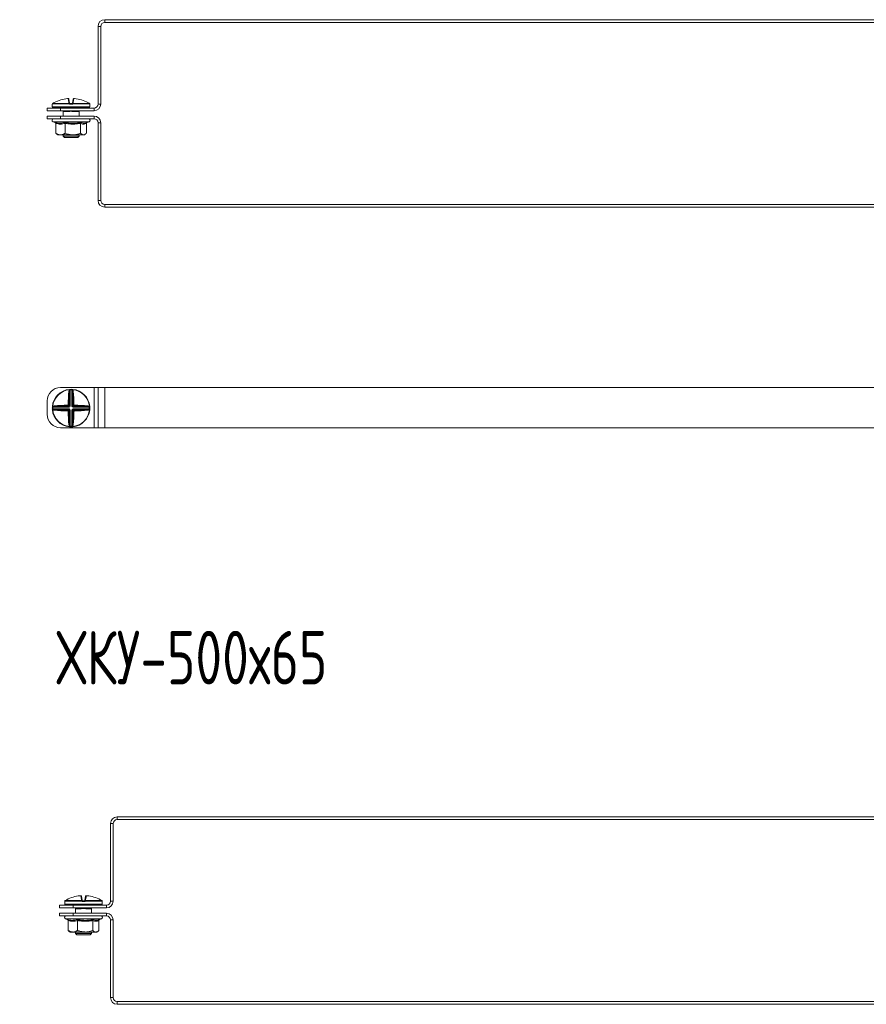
# Model space of a CAD drawing. Header units: millimetres. Extents: x -29 to 997, y -1224 to 295.
# Tile 5 of 10: x 365 to 681, y -843 to -475. Entities that reach past the tile are written whole.
import ezdxf

# ---------------------------------------------------------------- set-up
doc = ezdxf.new("R2010")
doc.units = ezdxf.units.MM
doc.styles.add('SLDTEXTSTYLE0', font='TXT', dxfattribs={"width": 0.7, "bigfont": 'bigfont'})

msp = doc.modelspace()

# ---------------------------------------------------------------- linework, layer by layer
at = {"color": 7, "linetype": 'Continuous', "lineweight": 15}
for p, q in [((394.99, -477.58), (393.99, -477.58)), ((393.99, -506.58), (393.99, -477.58)), ((394.99, -506.58), (394.99, -477.58)), ((396.49, -475.08), (396.49, -476.08)), ((396.49, -475.08), (798.49, -475.08)), ((396.49, -476.08), (798.49, -476.08)), ((376.92, -506.67), (376.92, -507.67)), ((376.95, -506.53), (376.95, -506.53)), ((383.29, -506.56), (376.95, -506.56)), ((377.07, -506.34), (383.3, -506.34)), ((377.07, -506.34), (377.07, -506.34)), ((383.12, -506.04), (382.85, -504.53)), ((383.12, -504.73), (383.38, -506.21)), ((384.22, -506.67), (383.62, -506.67)), ((383.63, -506.42), (384.21, -506.42)), ((384.45, -506.21), (384.71, -504.73)), ((384.53, -506.34), (390.77, -506.34)), ((390.89, -506.56), (384.54, -506.56)), ((384.98, -504.53), (384.71, -506.04)), ((390.77, -506.34), (390.76, -506.34)), ((390.89, -506.53), (390.89, -506.56)), ((390.92, -507.67), (390.92, -506.67)), ((393.99, -506.58), (394.99, -506.58)), ((374.99, -509.08), (374.99, -508.08)), ((374.99, -508.08), (379.99, -508.08)), ((379.99, -509.08), (374.99, -509.08)), ((374.99, -512.08), (374.99, -511.08)), ((374.99, -511.08), (379.99, -511.08)), ((390.67, -507.92), (377.17, -507.92)), ((379.99, -508.08), (379.99, -509.08)), ((379.99, -508.08), (392.49, -508.08)), ((379.99, -509.08), (392.49, -509.08)), ((379.99, -511.08), (379.99, -512.08)), ((392.49, -511.08), (379.99, -511.08)), ((380.92, -509.27), (380.92, -511.08)), ((380.96, -508.08), (380.96, -507.92)), ((382.88, -509.37), (381.1, -509.37)), ((382.11, -509.12), (381.22, -509.12)), ((386.73, -509.37), (384.95, -509.37)), ((386.62, -509.12), (385.73, -509.12)), ((386.87, -508.08), (386.87, -507.92)), ((386.92, -511.08), (386.92, -509.27)), ((386.97, -509.12), (386.97, -509.12)), ((392.49, -509.08), (392.49, -508.08)), ((392.49, -512.08), (392.49, -511.08)), ((379.99, -512.08), (374.99, -512.08)), ((377.19, -513.18), (378, -513.48)), ((378.19, -513.8), (378.19, -517.48)), ((392.49, -512.08), (379.99, -512.08)), ((381.66, -513.8), (381.66, -517.48)), ((387.39, -513.8), (387.39, -517.48)), ((389.62, -513.56), (390.64, -513.18)), ((389.65, -513.8), (389.65, -517.48)), ((394.99, -513.58), (393.99, -513.58)), ((393.99, -542.58), (393.99, -513.58)), ((394.99, -542.58), (394.99, -513.58)), ((378.49, -517.75), (378.92, -518.08)), ((378.92, -518.08), (379.93, -518.08)), ((379.93, -518.08), (384.53, -518.08)), ((380.92, -518.08), (380.92, -518.62)), ((384.53, -518.08), (388.52, -518.08)), ((386.92, -518.62), (386.92, -518.08)), ((388.52, -518.08), (388.92, -518.08)), ((388.92, -518.08), (389.35, -517.75)), ((380.92, -518.62), (381.42, -519.12)), ((380.92, -518.62), (386.92, -518.62)), ((386.42, -519.12), (381.42, -519.12)), ((386.42, -519.12), (386.92, -518.62)), ((393.99, -542.58), (394.99, -542.58)), ((396.49, -544.08), (396.49, -545.08)), ((798.49, -544.08), (396.49, -544.08)), ((798.49, -545.08), (396.49, -545.08)), ((379.99, -612.46), (392.49, -612.46)), ((383.29, -613.16), (383.3, -613.28)), ((383.38, -619.1), (383.38, -613.96)), ((383.62, -613.14), (383.63, -613.39)), ((383.63, -613.39), (383.63, -619.1)), ((384.22, -613.14), (384.21, -613.39)), ((384.21, -619.1), (384.21, -613.39)), ((384.45, -613.96), (384.45, -619.1)), ((384.54, -613.16), (384.53, -613.28)), ((392.49, -627.46), (392.49, -612.46)), ((392.49, -612.46), (393.99, -612.46)), ((393.99, -627.46), (393.99, -612.46)), ((393.99, -612.46), (396.49, -612.46)), ((396.49, -627.46), (396.49, -612.46)), ((396.49, -612.46), (798.49, -612.46)), ((374.99, -622.46), (374.99, -617.46)), ((377.17, -619.84), (376.92, -619.83)), ((377.17, -620.42), (376.92, -620.43)), ((376.95, -619.51), (377.07, -619.52)), ((376.95, -620.76), (377.07, -620.75)), ((382.89, -619.84), (377.17, -619.84)), ((377.17, -620.42), (382.89, -620.42)), ((377.74, -619.6), (382.89, -619.6)), ((382.89, -620.67), (377.74, -620.67)), ((382.89, -619.6), (382.63, -619.34)), ((382.63, -620.93), (382.89, -620.67)), ((382.89, -619.6), (382.89, -619.84)), ((382.89, -620.67), (382.89, -620.42)), ((383.12, -618.84), (383.38, -619.1)), ((383.38, -621.16), (383.12, -621.42)), ((383.38, -619.1), (383.63, -619.1)), ((383.38, -626.31), (383.38, -621.16)), ((383.38, -621.16), (383.63, -621.16)), ((383.63, -621.16), (383.63, -626.88)), ((384.45, -619.1), (384.21, -619.1)), ((384.21, -621.16), (384.45, -621.16)), ((384.21, -626.88), (384.21, -621.16)), ((384.45, -619.1), (384.71, -618.84)), ((384.71, -621.42), (384.45, -621.16)), ((384.45, -621.16), (384.45, -626.31)), ((385.21, -619.34), (384.95, -619.6)), ((384.95, -619.6), (390.09, -619.6)), ((384.95, -619.6), (384.95, -619.84)), ((390.66, -619.84), (384.95, -619.84)), ((384.95, -620.42), (384.95, -620.67)), ((384.95, -620.42), (390.66, -620.42)), ((384.95, -620.67), (385.21, -620.93)), ((390.09, -620.67), (384.95, -620.67)), ((390.91, -619.83), (390.66, -619.84)), ((390.91, -620.43), (390.66, -620.42)), ((390.89, -619.51), (390.77, -619.52)), ((390.89, -620.76), (390.77, -620.75)), ((379.99, -627.46), (392.49, -627.46)), ((383.29, -627.1), (383.3, -626.98)), ((383.63, -626.88), (383.62, -627.13)), ((384.21, -626.88), (384.22, -627.13)), ((384.54, -627.1), (384.53, -626.98)), ((392.49, -627.46), (393.99, -627.46)), ((393.99, -627.46), (396.49, -627.46)), ((396.49, -627.46), (798.49, -627.46)), ((398.65, -804.31), (398.65, -775.31)), ((399.65, -775.31), (398.65, -775.31)), ((399.65, -804.31), (399.65, -775.31)), ((401.15, -772.81), (401.15, -773.81)), ((401.15, -772.81), (903.15, -772.81)), ((401.15, -773.81), (903.15, -773.81)), ((381.58, -804.4), (381.58, -805.4)), ((381.61, -804.25), (381.61, -804.26)), ((387.95, -804.29), (381.61, -804.29)), ((381.72, -804.07), (387.96, -804.07)), ((381.73, -804.07), (381.72, -804.07)), ((387.78, -803.77), (387.51, -802.26)), ((387.78, -802.46), (388.04, -803.94)), ((388.88, -804.4), (388.28, -804.4)), ((388.29, -804.15), (388.87, -804.15)), ((389.11, -803.94), (389.37, -802.46)), ((389.19, -804.07), (395.43, -804.07)), ((395.55, -804.29), (389.2, -804.29)), ((389.64, -802.26), (389.37, -803.77)), ((395.43, -804.07), (395.42, -804.07)), ((395.55, -804.26), (395.55, -804.29)), ((395.58, -805.4), (395.58, -804.4)), ((398.65, -804.31), (399.65, -804.31)), ((379.65, -806.81), (379.65, -805.81)), ((379.65, -805.81), (384.65, -805.81)), ((384.65, -806.81), (379.65, -806.81)), ((379.65, -809.81), (379.65, -808.81)), ((379.65, -808.81), (384.65, -808.81)), ((395.33, -805.65), (381.83, -805.65)), ((384.65, -805.81), (384.65, -806.81)), ((384.65, -805.81), (397.15, -805.81)), ((384.65, -806.81), (397.15, -806.81)), ((384.65, -808.81), (384.65, -809.81)), ((397.15, -808.81), (384.65, -808.81)), ((385.58, -807), (385.58, -808.81)), ((385.62, -805.81), (385.62, -805.65)), ((387.54, -807.1), (385.76, -807.1)), ((386.77, -806.85), (385.88, -806.85)), ((391.39, -807.1), (389.61, -807.1)), ((391.28, -806.85), (390.39, -806.85)), ((391.53, -805.81), (391.53, -805.65)), ((391.58, -808.81), (391.58, -807)), ((391.63, -806.85), (391.63, -806.85)), ((397.15, -806.81), (397.15, -805.81)), ((397.15, -809.81), (397.15, -808.81)), ((384.65, -809.81), (379.65, -809.81)), ((381.85, -810.91), (382.66, -811.21)), ((382.85, -811.53), (382.85, -815.21)), ((397.15, -809.81), (384.65, -809.81)), ((386.32, -811.53), (386.32, -815.21)), ((392.05, -811.53), (392.05, -815.21)), ((394.28, -811.29), (395.3, -810.91)), ((394.31, -811.53), (394.31, -815.21)), ((399.65, -811.31), (398.65, -811.31)), ((398.65, -840.31), (398.65, -811.31)), ((399.65, -840.31), (399.65, -811.31)), ((383.15, -815.48), (383.58, -815.81)), ((383.58, -815.81), (384.59, -815.81)), ((384.59, -815.81), (389.19, -815.81)), ((385.58, -815.81), (385.58, -816.35)), ((385.58, -816.35), (386.08, -816.85)), ((385.58, -816.35), (391.58, -816.35)), ((389.19, -815.81), (393.18, -815.81)), ((391.08, -816.85), (391.58, -816.35)), ((391.58, -816.35), (391.58, -815.81)), ((393.18, -815.81), (393.58, -815.81)), ((393.58, -815.81), (394.01, -815.48)), ((391.08, -816.85), (386.08, -816.85)), ((398.65, -840.31), (399.65, -840.31)), ((401.15, -841.81), (401.15, -842.81)), ((903.15, -841.81), (401.15, -841.81)), ((903.15, -842.81), (401.15, -842.81))]:
    msp.add_line(p, q, dxfattribs=at)
at = {"color": 8, "linetype": 'Continuous', "lineweight": 15}
for p, q in [((376.92, -506.67), (376.92, -506.67)), ((376.95, -506.56), (376.95, -506.53)), ((390.92, -506.67), (390.91, -506.67)), ((376.92, -507.67), (390.92, -507.67)), ((381.14, -509.13), (381, -509.16)), ((381.22, -509.12), (381.22, -509.08)), ((382.11, -509.12), (382.11, -509.08)), ((385.73, -509.12), (385.73, -509.08)), ((386.62, -509.12), (386.62, -509.08)), ((390.64, -513.18), (377.19, -513.18)), ((381.58, -804.4), (381.58, -804.4)), ((381.61, -804.29), (381.61, -804.26)), ((395.58, -804.4), (395.57, -804.4)), ((381.58, -805.4), (395.58, -805.4)), ((385.8, -806.86), (385.66, -806.89)), ((385.88, -806.85), (385.88, -806.81)), ((386.77, -806.85), (386.77, -806.81)), ((390.39, -806.85), (390.39, -806.81)), ((391.28, -806.85), (391.28, -806.81)), ((395.3, -810.91), (381.85, -810.91))]:
    msp.add_line(p, q, dxfattribs=at)
at = {"color": 8, "linetype": 'Continuous', "lineweight": 15, "flags": 128}
for points in [[(376.94, -506.59), (376.93, -506.62), (376.92, -506.67)], [(390.91, -506.67), (390.91, -506.62), (390.89, -506.58)], [(381.6, -804.32), (381.59, -804.35), (381.58, -804.4)], [(395.57, -804.4), (395.57, -804.35), (395.55, -804.31)]]:
    msp.add_lwpolyline(points, dxfattribs=at)
at = {"color": 7, "linetype": 'Continuous', "lineweight": 15, "flags": 128}
for points in [[(383.29, -613.16), (383.32, -613.16), (383.35, -613.18), (383.38, -613.2), (383.41, -613.23), (383.43, -613.27), (383.45, -613.31), (383.46, -613.36), (383.47, -613.41)], [(384.36, -613.41), (384.37, -613.36), (384.38, -613.31), (384.4, -613.27), (384.42, -613.23), (384.45, -613.2), (384.48, -613.18), (384.51, -613.16), (384.54, -613.16)], [(377.19, -619.69), (377.14, -619.68), (377.1, -619.67), (377.05, -619.65), (377.01, -619.63), (376.98, -619.6), (376.96, -619.57), (376.95, -619.54), (376.95, -619.51)], [(376.95, -620.76), (376.95, -620.73), (376.96, -620.69), (376.98, -620.67), (377.01, -620.64), (377.05, -620.62), (377.1, -620.6), (377.14, -620.59), (377.19, -620.58)], [(390.89, -619.51), (390.89, -619.54), (390.87, -619.57), (390.85, -619.6), (390.82, -619.63), (390.78, -619.65), (390.74, -619.67), (390.69, -619.68), (390.64, -619.69)], [(390.64, -620.58), (390.69, -620.59), (390.74, -620.6), (390.78, -620.62), (390.82, -620.64), (390.85, -620.67), (390.87, -620.69), (390.89, -620.73), (390.89, -620.76)], [(383.47, -626.86), (383.46, -626.91), (383.45, -626.95), (383.43, -627), (383.41, -627.04), (383.38, -627.07), (383.35, -627.09), (383.32, -627.1), (383.29, -627.1)], [(384.54, -627.1), (384.51, -627.1), (384.48, -627.09), (384.45, -627.07), (384.42, -627.04), (384.4, -627), (384.38, -626.95), (384.37, -626.91), (384.36, -626.86)]]:
    msp.add_lwpolyline(points, dxfattribs=at)
at = {"color": 7, "linetype": 'Continuous', "lineweight": 15}
for centre, radius, start, end in [((396.49, -477.58), 2.5, 90, 180), ((396.49, -477.58), 1.5, 90, 180), ((377.17, -506.67), 0.25, 155.8256, 180), ((377.19, -506.56), 0.25, 119.5448, 173.6267), ((377.2, -506.56), 0.25, 121.4361, 180.0408), ((383.91, -517.8), 13.34, 95.6166, 118.1057), ((382.87, -504.77), 0.249, 10.1256, 94.8135), ((383.15, -506.27), 0.233, 13.4875, 98.5562), ((384.98, -506.54), 1.69, 173.4928, 180.7494), ((384.09, -507.12), 0.978, 129.6677, 145.2136), ((383.37, -506.5), 0.172, 54.2052, 113.0531), ((385.08, -506.61), 1.46, 172.6321, 182.4439), ((382.76, -506.61), 1.46, 357.5561, 7.3679), ((384.46, -506.5), 0.172, 66.9469, 125.7948), ((383.74, -507.12), 0.978, 34.7864, 50.3323), ((384.68, -506.27), 0.233, 81.4438, 166.5125), ((382.85, -506.54), 1.69, 359.2506, 6.5072), ((384.96, -504.77), 0.249, 85.1865, 169.8744), ((383.93, -517.8), 13.34, 61.8943, 84.3834), ((390.64, -506.56), 0.25, 6.3733, 60.4552), ((390.64, -506.56), 0.25, 359.9592, 58.5639), ((390.67, -506.67), 0.25, 0, 25.4195), ((392.49, -506.58), 1.5, 270, 0), ((392.49, -506.58), 2.5, 270, 0), ((377.17, -507.67), 0.25, 180, 270), ((380.26, -508.17), 0.25, 20, 90), ((380.85, -509.37), 0.255, 359.4837, 53.1431), ((381.22, -508.62), 0.5, 248.2779, 270), ((382.39, -509.35), 0.492, 358.0268, 22.6031), ((385.45, -509.35), 0.492, 157.3969, 181.9732), ((386.62, -508.62), 0.5, 270, 291.7221), ((386.99, -509.37), 0.255, 126.8569, 180.5163), ((387.58, -508.17), 0.25, 90, 160), ((390.67, -507.67), 0.25, 270, 0), ((392.49, -513.58), 2.5, 0, 90), ((377.38, -512.65), 0.567, 90, 250), ((390.45, -512.65), 0.567, 290, 90), ((392.49, -513.58), 1.5, 0, 90), ((396.49, -542.58), 2.5, 180, 270), ((396.49, -542.58), 1.5, 180, 270), ((379.99, -617.46), 5, 90, 180), ((383.92, -620.13), 7, 95.1288, 174.8712), ((383.92, -620.13), 6.88, 95.1288, 174.8712), ((448.67, -619.84), 65.83, 174.7706, 179.1113), ((383.14, -614.13), 0.293, 36.1898, 94.9248), ((447.7, -619.84), 64.59, 174.7706, 179.1113), ((383.05, -613.78), 0.561, 41.5527, 63.3516), ((383.92, -620.13), 7, 87.5357, 92.4643), ((383.92, -620.13), 6.75, 87.5357, 92.4643), ((384.78, -613.78), 0.561, 116.6484, 138.4473), ((384.69, -614.13), 0.293, 85.0752, 143.8102), ((320.14, -619.84), 64.59, 0.8887, 5.2294), ((383.92, -620.13), 6.88, 5.1288, 84.8712), ((383.92, -620.13), 7, 5.1288, 84.8712), ((319.16, -619.84), 65.83, 0.8887, 5.2294), ((383.92, -620.13), 7, 177.5357, 182.4643), ((383.92, -620.13), 7, 185.1288, 264.8712), ((377.57, -619.27), 0.561, 206.6484, 228.4473), ((377.57, -621), 0.561, 131.5527, 153.3516), ((383.92, -620.13), 6.88, 185.1288, 264.8712), ((383.92, -620.13), 6.75, 177.5357, 182.4643), ((383.62, -684.89), 65.83, 90.8887, 95.2294), ((377.92, -619.36), 0.293, 175.0752, 233.8102), ((377.92, -620.91), 0.293, 126.1898, 184.9248), ((383.62, -555.38), 65.83, 264.7706, 269.1113), ((383.63, -683.91), 64.59, 90.8887, 95.2294), ((383.63, -556.35), 64.59, 264.7706, 269.1113), ((383.61, -619.11), 1.01, 177.6972, 192.9472), ((383.61, -621.16), 1.01, 167.0528, 182.3028), ((382.89, -619.82), 1.01, 77.0528, 92.3028), ((382.89, -620.44), 1.01, 267.6972, 282.9472), ((448.67, -620.43), 65.83, 180.8887, 185.2294), ((447.7, -620.42), 64.59, 180.8887, 185.2294), ((320.14, -620.42), 64.59, 354.7706, 359.1113), ((383.92, -620.13), 6.88, 275.1288, 354.8712), ((383.92, -620.13), 7, 275.1288, 354.8712), ((384.94, -619.82), 1.01, 87.6972, 102.9472), ((384.94, -620.44), 1.01, 257.0528, 272.3028), ((319.16, -620.43), 65.83, 354.7706, 359.1113), ((384.23, -619.11), 1.01, 347.0528, 2.3028), ((384.21, -683.91), 64.59, 84.7706, 89.1113), ((384.21, -556.35), 64.59, 270.8887, 275.2294), ((384.23, -621.16), 1.01, 357.6972, 12.9472), ((384.21, -684.89), 65.83, 84.7706, 89.1113), ((384.21, -555.38), 65.83, 270.8887, 275.2294), ((389.92, -619.36), 0.293, 306.1898, 4.9248), ((389.92, -620.91), 0.293, 355.0752, 53.8102), ((390.27, -619.27), 0.561, 311.5527, 333.3516), ((390.27, -621), 0.561, 26.6484, 48.4473), ((383.92, -620.13), 6.75, 357.5357, 2.4643), ((383.92, -620.13), 7, 357.5357, 2.4643), ((379.99, -622.46), 5, 180, 270), ((383.14, -626.13), 0.293, 265.0752, 323.8102), ((383.05, -626.48), 0.561, 296.6484, 318.4473), ((383.92, -620.13), 7, 267.5357, 272.4643), ((383.92, -620.13), 6.75, 267.5357, 272.4643), ((384.78, -626.48), 0.561, 221.5527, 243.3516), ((384.69, -626.13), 0.293, 216.1898, 274.9248), ((401.15, -775.31), 2.5, 90, 180), ((401.15, -775.31), 1.5, 90, 180), ((381.83, -804.4), 0.25, 155.8256, 180), ((381.85, -804.29), 0.25, 119.5448, 173.6267), ((381.86, -804.29), 0.25, 121.4361, 180.0408), ((388.57, -815.53), 13.34, 95.6166, 118.1057), ((387.53, -802.5), 0.249, 10.1256, 94.8135), ((387.81, -804), 0.233, 13.4875, 98.5562), ((389.64, -804.27), 1.69, 173.4928, 180.7494), ((388.75, -804.85), 0.978, 129.6677, 145.2136), ((388.03, -804.23), 0.172, 54.2052, 113.0531), ((389.74, -804.34), 1.46, 172.6321, 182.4439), ((387.42, -804.34), 1.46, 357.5561, 7.3679), ((389.12, -804.23), 0.172, 66.9469, 125.7948), ((388.4, -804.85), 0.978, 34.7864, 50.3323), ((389.34, -804), 0.233, 81.4438, 166.5125), ((387.51, -804.27), 1.69, 359.2506, 6.5072), ((389.62, -802.5), 0.249, 85.1865, 169.8744), ((388.59, -815.53), 13.34, 61.8943, 84.3834), ((395.3, -804.29), 0.25, 6.3733, 60.4552), ((395.3, -804.29), 0.25, 359.9592, 58.5639), ((395.33, -804.4), 0.25, 0, 25.4195), ((397.15, -804.31), 1.5, 270, 0), ((397.15, -804.31), 2.5, 270, 0), ((381.83, -805.4), 0.25, 180, 270), ((384.92, -805.9), 0.25, 20, 90), ((385.51, -807.1), 0.255, 359.4837, 53.1431), ((385.88, -806.35), 0.5, 248.2779, 270), ((387.05, -807.08), 0.492, 358.0268, 22.6031), ((390.11, -807.08), 0.492, 157.3969, 181.9732), ((391.28, -806.35), 0.5, 270, 291.7221), ((391.65, -807.1), 0.255, 126.8569, 180.5163), ((392.24, -805.9), 0.25, 90, 160), ((395.33, -805.4), 0.25, 270, 0), ((397.15, -811.31), 2.5, 0, 90), ((382.04, -810.38), 0.567, 90, 250), ((395.11, -810.38), 0.567, 290, 90), ((397.15, -811.31), 1.5, 0, 90), ((401.15, -840.31), 2.5, 180, 270), ((401.15, -840.31), 1.5, 180, 270)]:
    msp.add_arc(centre, radius, start, end, dxfattribs=at)
at = {"color": 8, "linetype": 'Continuous', "lineweight": 15}
for centre, radius, start, end in [((381.23, -508.75), 0.47, 224.3428, 240.1833), ((381.67, -508.58), 1.31, 333.6544, 337.4682), ((386.16, -508.58), 1.31, 202.5318, 206.3456), ((386.6, -508.75), 0.47, 299.8167, 315.6572), ((385.89, -806.48), 0.47, 224.3428, 240.1833), ((386.33, -806.31), 1.31, 333.6544, 337.4682), ((390.82, -806.31), 1.31, 202.5318, 206.3456), ((391.26, -806.48), 0.47, 299.8167, 315.6572)]:
    msp.add_arc(centre, radius, start, end, dxfattribs=at)
at = {"color": 7, "linetype": 'Continuous', "lineweight": 15}
for centre, major_axis, ratio, start_param, end_param in [((381.05, -508.17), (0.564, -0.091), 0.124069, 1.757057, 3.210607), ((386.78, -508.17), (0.564, 0.091), 0.124069, 6.214171, 7.667721), ((382.87, -619.08), (0.375, -0.375), 0.942694, 5.512866, 7.053504), ((382.87, -619.08), (0.547, -0.547), 0.970288, 5.512866, 7.053504), ((382.87, -621.18), (0.547, 0.547), 0.970288, 5.512866, 7.053504), ((382.87, -621.18), (0.375, 0.375), 0.942694, 5.512866, 7.053504), ((384.97, -619.08), (-0.547, -0.547), 0.970288, 5.512866, 7.053504), ((384.97, -621.18), (-0.547, 0.547), 0.970288, 5.512866, 7.053504), ((384.97, -619.08), (0.375, 0.375), 0.942694, 2.371274, 3.911912), ((384.97, -621.18), (0.375, -0.375), 0.942694, 2.371274, 3.911912), ((385.71, -805.9), (0.564, -0.091), 0.124069, 1.757057, 3.210607), ((391.44, -805.9), (0.564, 0.091), 0.124069, 6.214171, 7.667721)]:
    msp.add_ellipse(centre, major_axis=major_axis, ratio=ratio, start_param=start_param, end_param=end_param, dxfattribs=at)
for points, knots in [([(376.95, -506.56), (376.95, -506.56), (376.94, -506.59), (376.93, -506.65), (376.93, -506.66), (376.92, -506.67)], [0, 0, 0, 0, 0.003073, 0.499692, 1, 1, 1, 1]), ([(376.95, -506.53), (376.94, -506.54), (376.94, -506.57), (376.94, -506.59), (376.94, -506.6), (376.94, -506.59), (376.94, -506.59)], [0, 0, 0, 0, 0.353823, 0.693378, 0.938253, 1, 1, 1, 1]), ([(377.62, -506.04), (377.47, -506.12), (377.28, -506.22), (377.1, -506.32), (377.07, -506.34)], [0, 0, 0, 0, 0.770897, 1, 1, 1, 1]), ([(383.11, -504.72), (383.11, -504.71), (383.11, -504.68), (383.08, -504.63), (383.03, -504.57), (382.98, -504.54), (382.93, -504.53), (382.88, -504.52), (382.82, -504.51), (382.74, -504.52), (382.64, -504.52), (382.6, -504.53), (382.59, -504.53)], [0, 0, 0, 0, 0.037598, 0.157267, 0.255933, 0.342451, 0.42026, 0.495889, 0.600986, 0.800286, 0.962126, 1, 1, 1, 1]), ([(382.85, -504.53), (382.85, -504.52), (382.84, -504.52), (382.8, -504.52), (382.73, -504.52), (382.66, -504.52), (382.62, -504.52), (382.6, -504.53)], [0, 0, 0, 0, 0.218399, 0.436827, 0.654626, 0.872181, 1, 1, 1, 1]), ([(383.3, -506.34), (383.28, -506.32), (383.17, -506.22), (383.14, -506.12), (383.12, -506.04)], [0, 0, 0, 0, 0.229103, 1, 1, 1, 1]), ([(383.62, -506.67), (383.56, -506.66), (383.44, -506.65), (383.34, -506.59), (383.29, -506.56), (383.29, -506.56)], [0, 0, 0, 0, 0.500308, 0.996927, 1, 1, 1, 1]), ([(383.38, -506.21), (383.39, -506.25), (383.4, -506.3), (383.46, -506.35), (383.47, -506.36)], [0, 0, 0, 0, 0.781937, 1, 1, 1, 1]), ([(383.47, -506.36), (383.47, -506.36), (383.49, -506.38), (383.54, -506.41), (383.6, -506.42), (383.63, -506.42)], [0, 0, 0, 0, 0.003106, 0.502169, 1, 1, 1, 1]), ([(384.21, -506.42), (384.24, -506.42), (384.29, -506.41), (384.34, -506.38), (384.36, -506.36)], [0, 0, 0, 0, 0.497853, 1, 1, 1, 1]), ([(384.54, -506.56), (384.54, -506.56), (384.5, -506.59), (384.39, -506.65), (384.28, -506.66), (384.22, -506.67)], [0, 0, 0, 0, 0.0030731, 0.4996924, 1, 1, 1, 1]), ([(384.36, -506.36), (384.38, -506.35), (384.43, -506.3), (384.44, -506.25), (384.45, -506.21)], [0, 0, 0, 0, 0.218063, 1, 1, 1, 1]), ([(384.71, -506.04), (384.69, -506.12), (384.66, -506.22), (384.56, -506.32), (384.53, -506.34)], [0, 0, 0, 0, 0.770897, 1, 1, 1, 1]), ([(385.22, -504.52), (385.2, -504.52), (385.15, -504.52), (385.06, -504.51), (384.98, -504.51), (384.92, -504.52), (384.86, -504.54), (384.79, -504.58), (384.74, -504.64), (384.72, -504.7), (384.72, -504.73), (384.72, -504.73)], [0, 0, 0, 0, 0.0669229, 0.2380996, 0.4302815, 0.5383213, 0.6356285, 0.7395047, 0.8622347, 0.9967589, 1, 1, 1, 1]), ([(385.23, -504.53), (385.2, -504.52), (385.15, -504.52), (385.07, -504.52), (385.01, -504.52), (384.99, -504.52), (384.98, -504.52), (384.98, -504.53)], [0, 0, 0, 0, 0.218399, 0.436827, 0.654626, 0.872181, 1, 1, 1, 1]), ([(390.77, -506.34), (390.73, -506.32), (390.56, -506.22), (390.36, -506.12), (390.21, -506.04)], [0, 0, 0, 0, 0.229103, 1, 1, 1, 1]), ([(390.9, -506.59), (390.9, -506.59), (390.9, -506.6), (390.9, -506.58), (390.89, -506.56), (390.89, -506.53), (390.89, -506.52)], [0, 0, 0, 0, 0.043748, 0.31887, 0.763688, 1, 1, 1, 1]), ([(390.89, -506.56), (390.89, -506.56), (390.89, -506.57), (390.9, -506.59), (390.9, -506.59), (390.9, -506.59)], [0, 0, 0, 0, 0.178705, 0.592859, 1, 1, 1, 1]), ([(390.91, -506.67), (390.91, -506.66), (390.9, -506.65), (390.89, -506.59), (390.89, -506.56), (390.89, -506.56)], [0, 0, 0, 0, 0.500308, 0.996927, 1, 1, 1, 1]), ([(381, -509.16), (380.97, -509.16), (380.89, -509.17), (380.89, -509.16), (380.9, -509.15)], [0, 0, 0, 0, 0.457505, 1, 1, 1, 1]), ([(380.89, -509.16), (380.89, -509.16), (380.9, -509.18), (380.91, -509.21), (380.92, -509.25), (380.92, -509.27)], [0, 0, 0, 0, 0.1586659, 0.4798132, 1, 1, 1, 1]), ([(382.84, -509.16), (382.68, -509.15), (382.43, -509.12), (382.19, -509.12), (382.11, -509.12)], [0, 0, 0, 0, 0.651428, 1, 1, 1, 1]), ([(384.99, -509.16), (384.83, -509.16), (384.39, -509.17), (383.67, -509.14), (383.12, -509.15), (382.84, -509.16)], [0, 0, 0, 0, 0.232421, 0.610897, 1, 1, 1, 1]), ([(384.95, -509.37), (384.9, -509.37), (384.77, -509.36), (384.57, -509.34), (384.36, -509.31), (384.14, -509.28), (383.91, -509.26), (383.68, -509.28), (383.43, -509.31), (383.17, -509.35), (382.98, -509.36), (382.88, -509.37)], [0, 0, 0, 0, 0.084982, 0.188194, 0.292085, 0.397364, 0.503648, 0.610192, 0.717991, 0.85811, 1, 1, 1, 1]), ([(385.73, -509.12), (385.7, -509.12), (385.46, -509.12), (385.21, -509.14), (384.99, -509.16)], [0, 0, 0, 0, 0.099322, 1, 1, 1, 1]), ([(386.94, -509.15), (386.94, -509.15), (386.96, -509.14), (386.89, -509.15), (386.83, -509.16)], [0, 0, 0, 0, 0.212461, 1, 1, 1, 1]), ([(386.92, -509.27), (386.92, -509.27), (386.92, -509.25), (386.92, -509.21), (386.93, -509.18), (386.94, -509.16), (386.94, -509.16)], [0, 0, 0, 0, 0.07665, 0.483704, 0.810958, 1, 1, 1, 1]), ([(386.97, -509.11), (386.97, -509.12), (386.97, -509.12), (386.97, -509.12), (386.97, -509.12), (386.97, -509.12)], [0, 0, 0, 0, 0.233635, 0.823496, 1, 1, 1, 1]), ([(377.9, -513.42), (378.04, -513.46), (378.47, -513.59), (379.2, -513.72), (380.03, -513.74), (380.82, -513.63), (381.31, -513.49), (381.55, -513.42)], [0, 0, 0, 0, 0.117987, 0.354133, 0.592326, 0.795595, 1, 1, 1, 1]), ([(378.19, -513.8), (378.18, -513.76), (378.17, -513.68), (378.11, -513.57), (378.02, -513.48), (377.94, -513.44), (377.9, -513.42), (377.9, -513.42)], [0, 0, 0, 0, 0.236184, 0.471397, 0.732465, 0.992086, 1, 1, 1, 1]), ([(381.66, -513.8), (381.38, -513.87), (380.81, -514.02), (379.95, -514.09), (379.07, -514.02), (378.48, -513.87), (378.19, -513.8)], [0, 0, 0, 0, 0.245251, 0.49213, 0.745021, 1, 1, 1, 1]), ([(381.55, -513.42), (381.78, -513.46), (382.49, -513.59), (383.68, -513.72), (385.05, -513.74), (386.35, -513.63), (387.16, -513.49), (387.57, -513.42)], [0, 0, 0, 0, 0.117987, 0.354133, 0.592326, 0.795595, 1, 1, 1, 1]), ([(381.66, -513.8), (381.66, -513.76), (381.66, -513.68), (381.63, -513.57), (381.6, -513.48), (381.57, -513.44), (381.55, -513.42), (381.55, -513.42)], [0, 0, 0, 0, 0.236184, 0.471397, 0.732465, 0.992086, 1, 1, 1, 1]), ([(387.39, -513.8), (386.93, -513.87), (385.99, -514.02), (384.56, -514.09), (383.11, -514.02), (382.15, -513.87), (381.66, -513.8)], [0, 0, 0, 0, 0.245251, 0.49213, 0.745021, 1, 1, 1, 1]), ([(387.57, -513.42), (387.57, -513.42), (387.54, -513.44), (387.5, -513.48), (387.44, -513.57), (387.4, -513.68), (387.4, -513.76), (387.39, -513.8)], [0, 0, 0, 0, 0.007914, 0.267535, 0.528603, 0.763816, 1, 1, 1, 1]), ([(389.65, -513.8), (389.46, -513.87), (389.1, -514.02), (388.53, -514.09), (387.96, -514.02), (387.58, -513.87), (387.39, -513.8)], [0, 0, 0, 0, 0.245251, 0.49213, 0.745021, 1, 1, 1, 1]), ([(389.84, -513.48), (389.83, -513.48), (389.79, -513.5), (389.72, -513.57), (389.66, -513.68), (389.65, -513.76), (389.65, -513.8)], [0, 0, 0, 0, 0.055746, 0.3923, 0.695525, 1, 1, 1, 1]), ([(378.19, -517.48), (378.44, -517.63), (378.94, -517.92), (379.53, -518.07), (379.86, -518.08), (379.93, -518.08)], [0, 0, 0, 0, 0.442922, 0.896343, 1, 1, 1, 1]), ([(378.19, -517.48), (378.28, -517.58), (378.38, -517.68), (378.49, -517.75), (378.5, -517.75)], [0, 0, 0, 0, 0.929205, 1, 1, 1, 1]), ([(379.93, -518.08), (380.16, -518.06), (380.64, -518.02), (381.22, -517.76), (381.55, -517.55), (381.66, -517.48)], [0, 0, 0, 0, 0.39547, 0.801975, 1, 1, 1, 1]), ([(381.66, -517.48), (382.07, -517.63), (382.9, -517.92), (383.88, -518.07), (384.43, -518.08), (384.53, -518.08)], [0, 0, 0, 0, 0.4429219, 0.8963431, 1, 1, 1, 1]), ([(384.53, -518.08), (384.92, -518.06), (385.7, -518.02), (386.66, -517.76), (387.21, -517.55), (387.39, -517.48)], [0, 0, 0, 0, 0.39547, 0.801975, 1, 1, 1, 1]), ([(387.39, -517.48), (387.49, -517.57), (387.72, -517.78), (388.09, -518.03), (388.38, -518.06), (388.52, -518.08)], [0, 0, 0, 0, 0.262707, 0.627492, 1, 1, 1, 1]), ([(388.52, -518.08), (388.58, -518.08), (388.79, -518.07), (389.16, -517.91), (389.47, -517.65), (389.64, -517.49), (389.65, -517.48)], [0, 0, 0, 0, 0.148154, 0.552, 0.965648, 1, 1, 1, 1]), ([(383.12, -613.84), (383.14, -613.69), (383.17, -613.49), (383.28, -613.32), (383.3, -613.28)], [0, 0, 0, 0, 0.7708973, 1, 1, 1, 1]), ([(383.29, -613.16), (383.29, -613.16), (383.34, -613.16), (383.44, -613.15), (383.56, -613.14), (383.62, -613.14)], [0, 0, 0, 0, 0.0030731, 0.4996924, 1, 1, 1, 1]), ([(383.47, -613.41), (383.46, -613.45), (383.4, -613.63), (383.39, -613.81), (383.38, -613.96)], [0, 0, 0, 0, 0.218063, 1, 1, 1, 1]), ([(383.63, -613.39), (383.6, -613.39), (383.54, -613.4), (383.49, -613.41), (383.47, -613.41)], [0, 0, 0, 0, 0.497853, 1, 1, 1, 1]), ([(384.36, -613.41), (384.36, -613.41), (384.34, -613.41), (384.29, -613.4), (384.24, -613.39), (384.21, -613.39)], [0, 0, 0, 0, 0.003106, 0.502169, 1, 1, 1, 1]), ([(384.22, -613.14), (384.28, -613.14), (384.39, -613.15), (384.5, -613.16), (384.54, -613.16), (384.54, -613.16)], [0, 0, 0, 0, 0.5003076, 0.9969269, 1, 1, 1, 1]), ([(384.45, -613.96), (384.44, -613.81), (384.43, -613.63), (384.38, -613.45), (384.36, -613.41)], [0, 0, 0, 0, 0.781937, 1, 1, 1, 1]), ([(384.53, -613.28), (384.56, -613.32), (384.66, -613.49), (384.69, -613.69), (384.71, -613.84)], [0, 0, 0, 0, 0.229103, 1, 1, 1, 1]), ([(376.92, -619.83), (376.93, -619.77), (376.93, -619.66), (376.94, -619.55), (376.95, -619.51), (376.95, -619.51)], [0, 0, 0, 0, 0.500308, 0.996927, 1, 1, 1, 1]), ([(376.95, -620.76), (376.95, -620.76), (376.94, -620.71), (376.93, -620.61), (376.93, -620.49), (376.92, -620.43)], [0, 0, 0, 0, 0.003073, 0.499692, 1, 1, 1, 1]), ([(377.07, -619.52), (377.1, -619.49), (377.28, -619.39), (377.47, -619.36), (377.62, -619.33)], [0, 0, 0, 0, 0.229103, 1, 1, 1, 1]), ([(377.62, -620.93), (377.47, -620.91), (377.28, -620.88), (377.1, -620.77), (377.07, -620.75)], [0, 0, 0, 0, 0.770897, 1, 1, 1, 1]), ([(377.19, -619.69), (377.19, -619.69), (377.19, -619.71), (377.18, -619.76), (377.18, -619.81), (377.17, -619.84)], [0, 0, 0, 0, 0.003106, 0.502169, 1, 1, 1, 1]), ([(377.17, -620.42), (377.18, -620.45), (377.18, -620.51), (377.19, -620.56), (377.19, -620.58)], [0, 0, 0, 0, 0.497853, 1, 1, 1, 1]), ([(377.74, -619.6), (377.6, -619.61), (377.41, -619.62), (377.23, -619.67), (377.19, -619.69)], [0, 0, 0, 0, 0.781937, 1, 1, 1, 1]), ([(377.19, -620.58), (377.23, -620.59), (377.41, -620.65), (377.6, -620.66), (377.74, -620.67)], [0, 0, 0, 0, 0.218063, 1, 1, 1, 1]), ([(382.6, -619.07), (382.63, -619.07), (382.69, -619.06), (382.76, -619.01), (382.82, -618.95), (382.85, -618.88), (382.85, -618.83), (382.85, -618.82)], [0, 0, 0, 0, 0.2183992, 0.436827, 0.6546258, 0.8721812, 1, 1, 1, 1]), ([(382.85, -621.45), (382.85, -621.42), (382.84, -621.36), (382.8, -621.29), (382.73, -621.23), (382.66, -621.2), (382.62, -621.2), (382.6, -621.2)], [0, 0, 0, 0, 0.218399, 0.436827, 0.654626, 0.872181, 1, 1, 1, 1]), ([(383.12, -618.84), (383.12, -618.88), (383.11, -618.96), (383.05, -619.1), (382.94, -619.23), (382.79, -619.31), (382.68, -619.33), (382.63, -619.34)], [0, 0, 0, 0, 0.127707, 0.345274, 0.563217, 0.781734, 1, 1, 1, 1]), ([(382.63, -620.93), (382.66, -620.93), (382.75, -620.94), (382.88, -621), (383.01, -621.11), (383.1, -621.26), (383.11, -621.37), (383.12, -621.42)], [0, 0, 0, 0, 0.1277068, 0.3452738, 0.5632172, 0.7817336, 1, 1, 1, 1]), ([(385.21, -619.34), (385.17, -619.33), (385.09, -619.33), (384.95, -619.27), (384.82, -619.16), (384.74, -619.01), (384.72, -618.9), (384.71, -618.84)], [0, 0, 0, 0, 0.127707, 0.345274, 0.563217, 0.781734, 1, 1, 1, 1]), ([(384.71, -621.42), (384.72, -621.39), (384.72, -621.3), (384.78, -621.17), (384.89, -621.04), (385.04, -620.95), (385.15, -620.94), (385.21, -620.93)], [0, 0, 0, 0, 0.127707, 0.345274, 0.563217, 0.781734, 1, 1, 1, 1]), ([(384.98, -618.82), (384.98, -618.85), (384.99, -618.9), (385.04, -618.98), (385.1, -619.04), (385.17, -619.06), (385.22, -619.07), (385.23, -619.07)], [0, 0, 0, 0, 0.218399, 0.436827, 0.654626, 0.872181, 1, 1, 1, 1]), ([(385.23, -621.2), (385.2, -621.2), (385.15, -621.21), (385.07, -621.25), (385.01, -621.32), (384.99, -621.39), (384.98, -621.43), (384.98, -621.45)], [0, 0, 0, 0, 0.218399, 0.436827, 0.654626, 0.872181, 1, 1, 1, 1]), ([(390.64, -619.69), (390.6, -619.67), (390.42, -619.62), (390.24, -619.61), (390.09, -619.6)], [0, 0, 0, 0, 0.218063, 1, 1, 1, 1]), ([(390.09, -620.67), (390.24, -620.66), (390.42, -620.65), (390.6, -620.59), (390.64, -620.58)], [0, 0, 0, 0, 0.7819366, 1, 1, 1, 1]), ([(390.21, -619.33), (390.36, -619.36), (390.56, -619.39), (390.73, -619.49), (390.77, -619.52)], [0, 0, 0, 0, 0.770897, 1, 1, 1, 1]), ([(390.77, -620.75), (390.73, -620.77), (390.56, -620.88), (390.36, -620.91), (390.21, -620.93)], [0, 0, 0, 0, 0.229103, 1, 1, 1, 1]), ([(390.66, -619.84), (390.66, -619.81), (390.65, -619.76), (390.64, -619.71), (390.64, -619.69)], [0, 0, 0, 0, 0.497853, 1, 1, 1, 1]), ([(390.64, -620.58), (390.64, -620.58), (390.64, -620.56), (390.65, -620.51), (390.66, -620.45), (390.66, -620.42)], [0, 0, 0, 0, 0.003106, 0.502169, 1, 1, 1, 1]), ([(390.89, -619.51), (390.89, -619.51), (390.89, -619.55), (390.9, -619.66), (390.91, -619.77), (390.91, -619.83)], [0, 0, 0, 0, 0.003073, 0.499692, 1, 1, 1, 1]), ([(390.91, -620.43), (390.91, -620.49), (390.9, -620.61), (390.89, -620.71), (390.89, -620.76), (390.89, -620.76)], [0, 0, 0, 0, 0.500308, 0.996927, 1, 1, 1, 1]), ([(383.3, -626.98), (383.28, -626.95), (383.17, -626.77), (383.14, -626.58), (383.12, -626.43)], [0, 0, 0, 0, 0.229103, 1, 1, 1, 1]), ([(383.62, -627.13), (383.56, -627.12), (383.44, -627.12), (383.34, -627.11), (383.29, -627.1), (383.29, -627.1)], [0, 0, 0, 0, 0.500308, 0.996927, 1, 1, 1, 1]), ([(383.38, -626.31), (383.39, -626.45), (383.4, -626.64), (383.46, -626.82), (383.47, -626.86)], [0, 0, 0, 0, 0.781937, 1, 1, 1, 1]), ([(383.47, -626.86), (383.47, -626.86), (383.49, -626.86), (383.54, -626.87), (383.6, -626.87), (383.63, -626.88)], [0, 0, 0, 0, 0.003106, 0.502169, 1, 1, 1, 1]), ([(384.21, -626.88), (384.24, -626.87), (384.29, -626.87), (384.34, -626.86), (384.36, -626.86)], [0, 0, 0, 0, 0.497853, 1, 1, 1, 1]), ([(384.54, -627.1), (384.54, -627.1), (384.5, -627.11), (384.39, -627.12), (384.28, -627.12), (384.22, -627.13)], [0, 0, 0, 0, 0.0030731, 0.4996924, 1, 1, 1, 1]), ([(384.36, -626.86), (384.38, -626.82), (384.43, -626.64), (384.44, -626.45), (384.45, -626.31)], [0, 0, 0, 0, 0.218063, 1, 1, 1, 1]), ([(384.71, -626.43), (384.69, -626.58), (384.66, -626.77), (384.56, -626.95), (384.53, -626.98)], [0, 0, 0, 0, 0.770897, 1, 1, 1, 1]), ([(381.61, -804.29), (381.61, -804.29), (381.6, -804.32), (381.59, -804.38), (381.59, -804.39), (381.58, -804.4)], [0, 0, 0, 0, 0.003073, 0.499692, 1, 1, 1, 1]), ([(381.61, -804.25), (381.6, -804.27), (381.6, -804.3), (381.6, -804.32), (381.6, -804.33), (381.6, -804.32), (381.6, -804.32)], [0, 0, 0, 0, 0.353823, 0.693378, 0.938253, 1, 1, 1, 1]), ([(382.28, -803.77), (382.13, -803.85), (381.94, -803.95), (381.76, -804.05), (381.72, -804.07)], [0, 0, 0, 0, 0.770897, 1, 1, 1, 1]), ([(387.77, -802.45), (387.77, -802.44), (387.77, -802.41), (387.74, -802.35), (387.69, -802.3), (387.64, -802.27), (387.59, -802.26), (387.54, -802.25), (387.48, -802.24), (387.4, -802.24), (387.3, -802.25), (387.26, -802.26), (387.25, -802.26)], [0, 0, 0, 0, 0.037598, 0.157267, 0.255933, 0.342451, 0.42026, 0.495889, 0.600986, 0.800286, 0.962126, 1, 1, 1, 1]), ([(387.51, -802.26), (387.51, -802.25), (387.5, -802.25), (387.46, -802.25), (387.39, -802.25), (387.32, -802.25), (387.28, -802.25), (387.26, -802.26)], [0, 0, 0, 0, 0.218399, 0.436827, 0.654626, 0.872181, 1, 1, 1, 1]), ([(387.96, -804.07), (387.94, -804.05), (387.83, -803.95), (387.8, -803.85), (387.78, -803.77)], [0, 0, 0, 0, 0.229103, 1, 1, 1, 1]), ([(388.28, -804.4), (388.22, -804.39), (388.1, -804.38), (388, -804.32), (387.95, -804.29), (387.95, -804.29)], [0, 0, 0, 0, 0.500308, 0.996927, 1, 1, 1, 1]), ([(388.04, -803.94), (388.05, -803.98), (388.06, -804.03), (388.12, -804.08), (388.13, -804.09)], [0, 0, 0, 0, 0.781937, 1, 1, 1, 1]), ([(388.13, -804.09), (388.13, -804.09), (388.15, -804.11), (388.2, -804.14), (388.26, -804.14), (388.29, -804.15)], [0, 0, 0, 0, 0.003106, 0.502169, 1, 1, 1, 1]), ([(388.87, -804.15), (388.9, -804.15), (388.95, -804.14), (389, -804.11), (389.02, -804.09)], [0, 0, 0, 0, 0.497853, 1, 1, 1, 1]), ([(389.2, -804.29), (389.2, -804.29), (389.16, -804.32), (389.05, -804.38), (388.94, -804.39), (388.88, -804.4)], [0, 0, 0, 0, 0.0030731, 0.4996924, 1, 1, 1, 1]), ([(389.02, -804.09), (389.04, -804.08), (389.09, -804.03), (389.1, -803.98), (389.11, -803.94)], [0, 0, 0, 0, 0.218063, 1, 1, 1, 1]), ([(389.37, -803.77), (389.35, -803.85), (389.32, -803.95), (389.22, -804.05), (389.19, -804.07)], [0, 0, 0, 0, 0.770897, 1, 1, 1, 1]), ([(389.88, -802.25), (389.86, -802.25), (389.81, -802.25), (389.72, -802.24), (389.64, -802.24), (389.58, -802.25), (389.52, -802.27), (389.45, -802.31), (389.4, -802.37), (389.37, -802.43), (389.37, -802.46), (389.37, -802.46)], [0, 0, 0, 0, 0.066923, 0.2381, 0.430282, 0.538321, 0.635628, 0.739505, 0.862235, 0.996759, 1, 1, 1, 1]), ([(389.89, -802.26), (389.86, -802.25), (389.81, -802.25), (389.73, -802.25), (389.67, -802.25), (389.65, -802.25), (389.64, -802.25), (389.64, -802.26)], [0, 0, 0, 0, 0.218399, 0.436827, 0.654626, 0.872181, 1, 1, 1, 1]), ([(395.43, -804.07), (395.39, -804.05), (395.22, -803.95), (395.02, -803.85), (394.87, -803.77)], [0, 0, 0, 0, 0.229103, 1, 1, 1, 1]), ([(395.56, -804.32), (395.56, -804.32), (395.56, -804.33), (395.56, -804.31), (395.55, -804.29), (395.55, -804.26), (395.55, -804.25)], [0, 0, 0, 0, 0.043748, 0.31887, 0.763688, 1, 1, 1, 1]), ([(395.57, -804.4), (395.57, -804.39), (395.56, -804.38), (395.55, -804.32), (395.55, -804.29), (395.55, -804.29)], [0, 0, 0, 0, 0.500308, 0.996927, 1, 1, 1, 1]), ([(395.55, -804.31), (395.55, -804.31), (395.56, -804.32), (395.56, -804.32), (395.56, -804.32)], [0, 0, 0, 0, 0.320512, 1, 1, 1, 1]), ([(385.66, -806.89), (385.63, -806.89), (385.55, -806.9), (385.55, -806.89), (385.56, -806.88)], [0, 0, 0, 0, 0.457505, 1, 1, 1, 1]), ([(385.55, -806.89), (385.55, -806.89), (385.56, -806.91), (385.57, -806.94), (385.58, -806.98), (385.58, -807)], [0, 0, 0, 0, 0.158666, 0.479813, 1, 1, 1, 1]), ([(387.5, -806.89), (387.34, -806.88), (387.09, -806.85), (386.85, -806.85), (386.77, -806.85)], [0, 0, 0, 0, 0.651428, 1, 1, 1, 1]), ([(389.65, -806.89), (389.49, -806.89), (389.05, -806.9), (388.33, -806.87), (387.78, -806.88), (387.5, -806.89)], [0, 0, 0, 0, 0.232421, 0.610897, 1, 1, 1, 1]), ([(389.61, -807.1), (389.56, -807.1), (389.43, -807.09), (389.23, -807.07), (389.02, -807.03), (388.79, -807.01), (388.57, -806.99), (388.34, -807.01), (388.09, -807.04), (387.83, -807.08), (387.64, -807.09), (387.54, -807.1)], [0, 0, 0, 0, 0.084982, 0.188194, 0.292085, 0.397364, 0.503648, 0.610192, 0.717991, 0.85811, 1, 1, 1, 1]), ([(390.39, -806.85), (390.36, -806.85), (390.12, -806.85), (389.87, -806.87), (389.65, -806.89)], [0, 0, 0, 0, 0.099322, 1, 1, 1, 1]), ([(391.6, -806.88), (391.6, -806.88), (391.62, -806.87), (391.55, -806.88), (391.49, -806.89)], [0, 0, 0, 0, 0.212461, 1, 1, 1, 1]), ([(391.58, -807), (391.58, -807), (391.58, -806.98), (391.58, -806.94), (391.59, -806.91), (391.6, -806.89), (391.6, -806.89)], [0, 0, 0, 0, 0.07665, 0.483704, 0.810958, 1, 1, 1, 1]), ([(391.63, -806.84), (391.63, -806.85), (391.63, -806.85), (391.63, -806.85), (391.63, -806.85), (391.63, -806.85)], [0, 0, 0, 0, 0.233635, 0.823496, 1, 1, 1, 1]), ([(382.56, -811.15), (382.7, -811.19), (383.13, -811.32), (383.86, -811.45), (384.69, -811.47), (385.48, -811.36), (385.97, -811.22), (386.21, -811.15)], [0, 0, 0, 0, 0.117987, 0.354133, 0.592326, 0.795595, 1, 1, 1, 1]), ([(382.85, -811.53), (382.84, -811.49), (382.83, -811.41), (382.77, -811.3), (382.68, -811.21), (382.6, -811.17), (382.56, -811.15), (382.56, -811.15)], [0, 0, 0, 0, 0.236184, 0.471397, 0.732465, 0.992086, 1, 1, 1, 1]), ([(386.32, -811.53), (386.04, -811.6), (385.47, -811.75), (384.61, -811.81), (383.73, -811.75), (383.14, -811.6), (382.85, -811.53)], [0, 0, 0, 0, 0.245251, 0.49213, 0.745021, 1, 1, 1, 1]), ([(386.21, -811.15), (386.44, -811.19), (387.15, -811.32), (388.34, -811.45), (389.71, -811.47), (391.01, -811.36), (391.82, -811.22), (392.23, -811.15)], [0, 0, 0, 0, 0.117987, 0.354133, 0.592326, 0.795595, 1, 1, 1, 1]), ([(386.32, -811.53), (386.32, -811.49), (386.32, -811.41), (386.29, -811.3), (386.26, -811.21), (386.23, -811.17), (386.21, -811.15), (386.21, -811.15)], [0, 0, 0, 0, 0.236184, 0.471397, 0.732465, 0.992086, 1, 1, 1, 1]), ([(392.05, -811.53), (391.59, -811.6), (390.65, -811.75), (389.22, -811.81), (387.77, -811.75), (386.81, -811.6), (386.32, -811.53)], [0, 0, 0, 0, 0.245251, 0.49213, 0.745021, 1, 1, 1, 1]), ([(392.23, -811.15), (392.23, -811.15), (392.2, -811.17), (392.16, -811.21), (392.1, -811.3), (392.06, -811.41), (392.06, -811.49), (392.05, -811.53)], [0, 0, 0, 0, 0.007914, 0.267535, 0.528603, 0.763816, 1, 1, 1, 1]), ([(394.31, -811.53), (394.12, -811.6), (393.76, -811.75), (393.19, -811.81), (392.62, -811.75), (392.24, -811.6), (392.05, -811.53)], [0, 0, 0, 0, 0.245251, 0.49213, 0.745021, 1, 1, 1, 1]), ([(394.5, -811.21), (394.49, -811.21), (394.45, -811.23), (394.38, -811.3), (394.32, -811.41), (394.31, -811.49), (394.31, -811.53)], [0, 0, 0, 0, 0.055746, 0.3923, 0.695525, 1, 1, 1, 1]), ([(382.85, -815.21), (383.1, -815.36), (383.6, -815.65), (384.19, -815.8), (384.52, -815.81), (384.59, -815.81)], [0, 0, 0, 0, 0.442922, 0.896343, 1, 1, 1, 1]), ([(382.85, -815.21), (382.94, -815.31), (383.04, -815.41), (383.15, -815.48), (383.16, -815.48)], [0, 0, 0, 0, 0.929205, 1, 1, 1, 1]), ([(384.59, -815.81), (384.82, -815.79), (385.3, -815.75), (385.88, -815.49), (386.21, -815.28), (386.32, -815.21)], [0, 0, 0, 0, 0.39547, 0.801975, 1, 1, 1, 1]), ([(386.32, -815.21), (386.73, -815.36), (387.56, -815.65), (388.54, -815.8), (389.09, -815.81), (389.19, -815.81)], [0, 0, 0, 0, 0.442922, 0.896343, 1, 1, 1, 1]), ([(389.19, -815.81), (389.58, -815.79), (390.36, -815.75), (391.32, -815.49), (391.87, -815.28), (392.05, -815.21)], [0, 0, 0, 0, 0.39547, 0.801975, 1, 1, 1, 1]), ([(392.05, -815.21), (392.15, -815.3), (392.38, -815.51), (392.75, -815.76), (393.04, -815.79), (393.18, -815.81)], [0, 0, 0, 0, 0.262707, 0.627492, 1, 1, 1, 1]), ([(393.18, -815.81), (393.24, -815.81), (393.45, -815.8), (393.82, -815.64), (394.13, -815.38), (394.3, -815.22), (394.31, -815.21)], [0, 0, 0, 0, 0.148154, 0.552, 0.965648, 1, 1, 1, 1])]:
    msp.add_open_spline(points, degree=3, knots=knots, dxfattribs=at)
at = {"color": 8, "linetype": 'Continuous', "lineweight": 15}
for points, knots in [([(381.1, -509.37), (381.08, -509.37), (381.01, -509.36), (380.94, -509.3), (380.92, -509.28), (380.92, -509.27)], [0, 0, 0, 0, 0.170099, 0.584318, 1, 1, 1, 1]), ([(386.83, -509.16), (386.8, -509.15), (386.76, -509.13), (386.7, -509.12), (386.7, -509.12)], [0, 0, 0, 0, 0.967063, 1, 1, 1, 1]), ([(386.92, -509.27), (386.92, -509.27), (386.93, -509.26), (386.89, -509.33), (386.79, -509.35), (386.73, -509.37)], [0, 0, 0, 0, 0.007211, 0.436054, 1, 1, 1, 1]), ([(387.57, -513.42), (387.66, -513.46), (387.93, -513.59), (388.39, -513.72), (388.93, -513.73), (389.34, -513.66), (389.56, -513.57), (389.62, -513.55)], [0, 0, 0, 0, 0.1362481, 0.408941, 0.6839987, 0.9187273, 1, 1, 1, 1]), ([(385.76, -807.1), (385.74, -807.1), (385.67, -807.09), (385.6, -807.03), (385.58, -807.01), (385.58, -807)], [0, 0, 0, 0, 0.170099, 0.584318, 1, 1, 1, 1]), ([(391.49, -806.89), (391.46, -806.87), (391.42, -806.86), (391.36, -806.85), (391.36, -806.85)], [0, 0, 0, 0, 0.967063, 1, 1, 1, 1]), ([(391.58, -807), (391.58, -807), (391.59, -806.98), (391.55, -807.06), (391.45, -807.08), (391.39, -807.1)], [0, 0, 0, 0, 0.007211, 0.436054, 1, 1, 1, 1]), ([(392.23, -811.15), (392.32, -811.19), (392.59, -811.32), (393.05, -811.45), (393.59, -811.46), (394, -811.39), (394.22, -811.3), (394.28, -811.28)], [0, 0, 0, 0, 0.136248, 0.408941, 0.683999, 0.918727, 1, 1, 1, 1])]:
    msp.add_open_spline(points, degree=3, knots=knots, dxfattribs=at)

# ---------------------------------------------------------------- texts
at = {"color": 7, "linetype": 'Continuous', "lineweight": 0, "char_height": 20, "attachment_point": 1, "style": 'SLDTEXTSTYLE0'}
for s, insert in [('\\M+18456\\M+1844B\\M+18454-200\\M+1848765', (-3.69, -703.33)), ('\\M+18456\\M+1844B\\M+18454-500\\M+1848765', (378.44, -703.33))]:
    msp.add_mtext(s, dxfattribs=dict(at, insert=insert))

doc.saveas('drawing.dxf')
